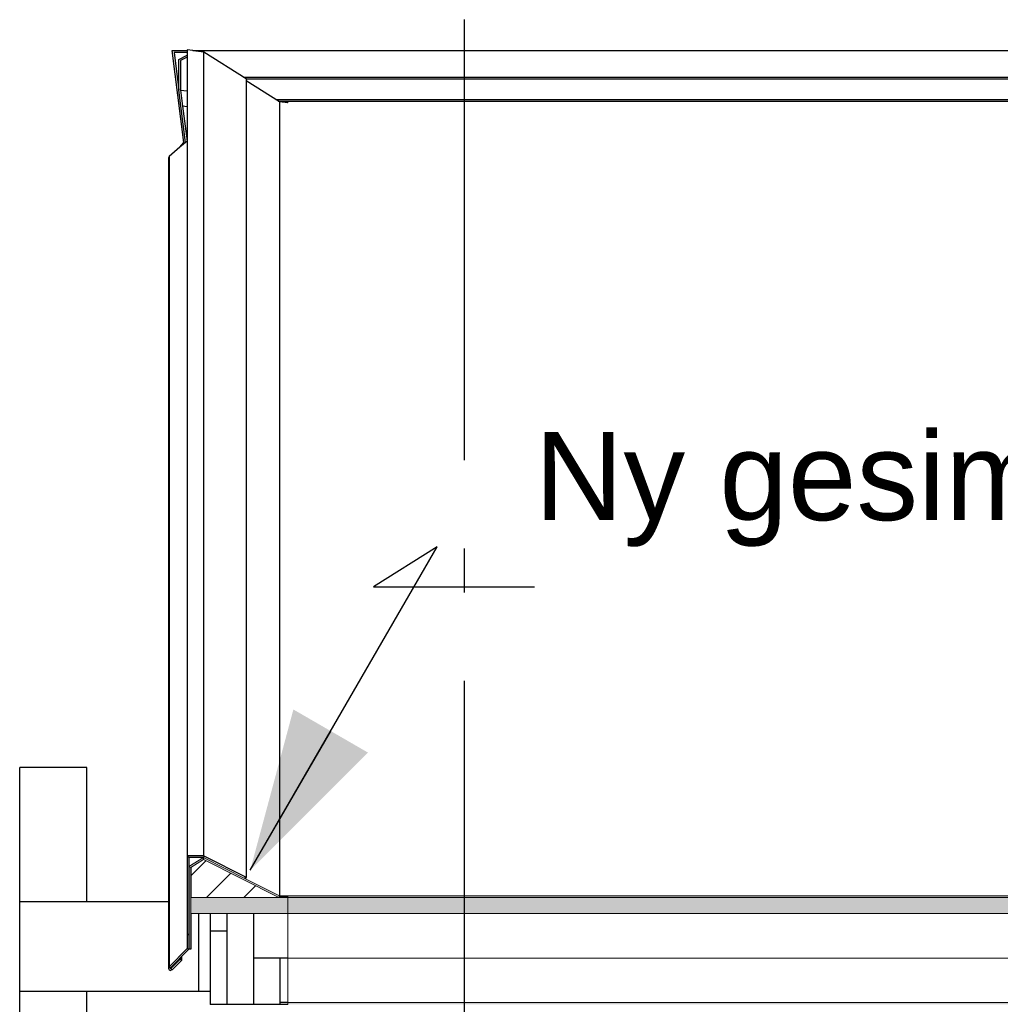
# Model space of a CAD drawing. Header units: millimetres. Extents: x -8544 to 51179, y -2070 to 39312.
# Tile 34 of 165: x -2887 to -1775, y 10483 to 11600. Entities that reach past the tile are written whole.
import ezdxf
from ezdxf.enums import TextEntityAlignment as Align

# ---------------------------------------------------------------- set-up
doc = ezdxf.new("R2010")
doc.units = ezdxf.units.MM
doc.header["$LTSCALE"] = 0.5
doc.header["$MEASUREMENT"] = 0
for name, pattern in [('Akselinje', [1500, 1000, -200, 100, -200]), ('PLINE', [0]), ('Wipeout_Contour', [2000, 0, -2000])]:
    doc.linetypes.add(name, pattern=pattern)
for name, color, linetype in [('235- Utvendig kledning og overflate(Nye konstruksjoner)', 7, 'Continuous'), ('262- Taktekking (Skravur)(Nye konstruksjoner)', 7, 'Continuous'), ('265- Gesimser_ takrenner og nedløp (Skravur)(Nye konstruksjoner)', 7, 'Continuous'), ('265- Gesimser_ takrenner og nedløp(Nye konstruksjoner)', 7, 'Continuous'), ('282- Utvendige trapper(Nye konstruksjoner)', 7, 'Continuous'), ('82-- Modullinjer', 7, 'Continuous'), ('832- Tekst bygning(Nye konstruksjoner)', 7, 'Continuous')]:
    doc.layers.add(name, color=color, linetype=linetype)
doc.layers.add('262- Taktekking(Nye konstruksjoner)', color=7, linetype='Continuous', lineweight=0)
doc.styles.add('GENERATED_STYLE_1', font='arial.ttf')
doc.styles.add('GENERATED_STYLE_3', font='arial.ttf')
doc.dimstyles.new('GENERATED_STYLE__2', dxfattribs={"dimtxt": 0.18, "dimasz": 182.4, "dimexe": 0.18, "dimexo": 0.0625, "dimgap": 0, "dimtad": 0, "dimtih": 1, "dimtoh": 1, "dimdec": 4, "dimzin": 0, "dimdsep": 46, "dimcen": 0.09, "dimadec": 0, "dimazin": 0, "dimtfac": 1, "dimtdec": 4, "dimtmove": 0, "dimatfit": 3, "dimldrblk": 'ARROWHEAD_5', "dimfxl": 1, "dimtolj": 1, "dimtzin": 0, "dimarcsym": 0})
pattern_1 = [(0, (0, 0), (0, 43.30127), [0, -25]), (0, (12.5, 21.65), (0, 43.30127), [0, -25])]
pattern_2 = [(45, (0, 0), (-79.5495, 79.5495), []), (45, (-26.52, 26.52), (-79.5495, 79.5495), [])]

# ---------------------------------------------------------------- blocks, each defined once
blk = doc.blocks.new('Standard grid marker[7]', base_point=(-2383.1, 12550))
at = {"layer": '82-- Modullinjer', "linetype": 'Akselinje'}
blk.add_line((-2383.1, 12350), (-2383.1, 1550), dxfattribs=at)
at = {"layer": '82-- Modullinjer', "style": 'GENERATED_STYLE_1'}
for tag, p in [('AC_MarkerText_1_0', (-2383.1, 12887.5)), ('AC_MarkerText_1_1', (-2383.1, 1187.5))]:
    blk.add_attdef(tag, text='', height=175, rotation=360, dxfattribs=at).set_placement(p, align=Align.TOP_CENTER)
blk = doc.blocks.new('ARROWHEAD_5')
at = {"linetype": 'Continuous'}
blk.add_hatch(color=256, dxfattribs=at).paths.add_polyline_path([(-1, 0.2679), (0, 0), (-1, -0.2679)])
blk.add_line((0, 0), (-1, 0), dxfattribs=at)

msp = doc.modelspace()

# ---------------------------------------------------------------- hatches: boundary and pattern name
at = {"layer": '262- Taktekking (Skravur)(Nye konstruksjoner)', "linetype": 'Continuous'}
msp.add_hatch(color=256, dxfattribs=at).paths.add_polyline_path([(-2583.1, 10604.2), (12216.9, 10604.2), (12216.9, 10606.2), (-2583.1, 10606.2)])
h = msp.add_hatch(dxfattribs=at)
h.set_pattern_fill('Prikker_tett', color=256, style=0, pattern_type=2)
h.set_pattern_definition(pattern_1)
h.paths.add_polyline_path([(-2583.1, 10483.1), (12216.9, 10483.1), (12216.9, 10485.2), (-2583.1, 10485.2)])
at = {"layer": '262- Taktekking(Nye konstruksjoner)', "linetype": 'Continuous'}
for points in [[(-2693.1, 10586), (-2652.1, 10586), (-2622.1, 10586), (-2583.1, 10586), (-2583.1, 10604.2), (-2593.1, 10604.2), (-2693.1, 10604.2)], [(-2583.1, 10604.2), (-2583.1, 10586), (12216.9, 10586), (12216.9, 10604.2)]]:
    msp.add_hatch(color=256, dxfattribs=at).paths.add_polyline_path(points)
at = {"layer": '265- Gesimser_ takrenner og nedløp (Skravur)(Nye konstruksjoner)', "linetype": 'Continuous'}
h = msp.add_hatch(dxfattribs=at)
h.set_pattern_fill('Skrålinjer_4', color=256, style=0, pattern_type=2)
h.set_pattern_definition(pattern_2)
h.paths.add_polyline_path([(-2697.1, 10651.6), (-2695.1, 10649.6), (-2678.7, 10649.6), (-2678.2, 10651.6)])
h = msp.add_hatch(dxfattribs=at)
h.set_pattern_fill('Skrålinjer_4', color=256, style=0, pattern_type=2)
h.set_pattern_definition(pattern_2)
h.paths.add_polyline_path([(-2697.1, 10546.5), (-2695.1, 10545.7), (-2695.1, 10639.4), (-2695.1, 10649.6), (-2697.1, 10651.6)])
h = msp.add_hatch(dxfattribs=at)
h.set_pattern_fill('Skrålinjer_4', color=256, style=0, pattern_type=2)
h.set_pattern_definition(pattern_2)
h.paths.add_polyline_path([(-2678.2, 10651.6), (-2678.7, 10649.6), (-2631, 10625.5), (-2630.1, 10627.3)])
for points in [[(-2678.7, 10649.6), (-2695.1, 10639.4), (-2693.1, 10638.3), (-2678.6, 10647.3)], [(-2631, 10625.5), (-2678.7, 10649.6), (-2678.6, 10647.3), (-2593.1, 10604.2), (-2592.6, 10606.2)], [(-2695.1, 10639.4), (-2695.1, 10545.7), (-2693.1, 10545.7), (-2693.1, 10586), (-2693.1, 10604.2), (-2693.1, 10638.3)], [(-2592.6, 10606.2), (-2593.1, 10604.2), (-2583.1, 10604.2), (-2583.1, 10606.2)]]:
    msp.add_hatch(color=256, dxfattribs=at).paths.add_polyline_path(points)
h = msp.add_hatch(dxfattribs=at)
h.set_pattern_fill('Skrålinjer_1', color=256, style=0, pattern_type=2)
h.set_pattern_definition([(45, (0, 0), (-21.2132, 21.2132), [])])
h.paths.add_polyline_path([(-2693.1, 10638.3), (-2693.1, 10604.2), (-2593.1, 10604.2), (-2678.6, 10647.3)])
h = msp.add_hatch(dxfattribs=at)
h.set_pattern_fill('Skrålinjer_2', color=256, style=0, pattern_type=2)
h.set_pattern_definition([(135, (0, 0), (56.56854, 56.56854), [80, 0])])
h.paths.add_polyline_path([(-2671.1, 10483.1), (-2652.1, 10483.1), (-2652.1, 10565.9), (-2671.1, 10565.9)])
h = msp.add_hatch(dxfattribs=at)
h.set_pattern_fill('Skrålinjer_4', color=256, style=0, pattern_type=2)
h.set_pattern_definition(pattern_2)
h.paths.add_polyline_path([(-2717.7, 10525.7), (-2716.3, 10524.3), (-2695.1, 10545.7), (-2697.1, 10546.5)])
h = msp.add_hatch(dxfattribs=at)
h.set_pattern_fill('Skrålinjer_4', color=256, style=0, pattern_type=2)
h.set_pattern_definition(pattern_2)
h.paths.add_polyline_path([(-2715.6, 10523.6), (-2714.2, 10522.1), (-2703.6, 10532.8), (-2705, 10534.3)])
h = msp.add_hatch(dxfattribs=at)
h.set_pattern_fill('Skrålinjer_4', color=256, style=0, pattern_type=2)
h.set_pattern_definition(pattern_2)
h.paths.add_polyline_path([(-2717.7, 10525.7), (-2718.4, 10523.9), (-2717.7, 10522.1), (-2715.9, 10521.4), (-2714.2, 10522.1), (-2715.6, 10523.6), (-2716.3, 10524.3)])
h = msp.add_hatch(dxfattribs=at)
h.set_pattern_fill('Prikker_tett', color=256, style=0, pattern_type=2)
h.set_pattern_definition(pattern_1)
h.paths.add_polyline_path([(-2583.1, 10485.2), (-2592.1, 10485.2), (-2592.1, 10483.1), (-2583.1, 10483.1)])

# ---------------------------------------------------------------- linework, layer by layer
at = {"layer": '235- Utvendig kledning og overflate(Nye konstruksjoner)', "linetype": 'PLINE'}
for p, q in [((-2697.1, 10651.6), (-2697.1, 10546.5)), ((-2697.1, 10651.6), (-2695.1, 10649.6)), ((-2678.2, 10651.6), (-2697.1, 10651.6)), ((-2678.2, 10651.6), (-2678.7, 10649.6)), ((-2678.2, 10651.6), (-2630.1, 10627.3)), ((-2695.1, 10649.6), (-2695.1, 10639.4)), ((-2678.7, 10649.6), (-2695.1, 10649.6)), ((-2695.1, 10639.4), (-2695.1, 10545.7)), ((-2630.1, 10627.3), (-2631, 10625.5)), ((-2693.1, 10586), (-2693.1, 10545.7)), ((-2652.1, 10586), (-2652.1, 10565.9)), ((-2671.1, 10565.9), (-2671.1, 10483.1)), ((-2652.1, 10565.9), (-2671.1, 10565.9)), ((-2652.1, 10565.9), (-2652.1, 10483.1)), ((-2695.1, 10545.7), (-2716.3, 10524.3)), ((-2697.1, 10546.5), (-2695.1, 10545.7)), ((-2693.1, 10545.7), (-2695.1, 10545.7)), ((-2705, 10534.3), (-2715.6, 10523.6)), ((-2705, 10534.3), (-2703.6, 10532.8)), ((-2718.4, 10523.9), (-2717.7, 10522.1)), ((-2717.7, 10525.7), (-2716.3, 10524.3)), ((-2717.7, 10522.1), (-2715.9, 10521.4)), ((-2716.3, 10524.3), (-2715.6, 10523.6)), ((-2715.6, 10523.6), (-2714.2, 10522.1))]:
    msp.add_line(p, q, dxfattribs=at)
at = {"layer": '235- Utvendig kledning og overflate(Nye konstruksjoner)', "linetype": 'PLINE', "flags": 128}
for points in [[(-2697.1, 10546.5), (-2717.7, 10525.7), (-2718.4, 10523.9)], [(-2703.6, 10532.8), (-2714.2, 10522.1), (-2715.9, 10521.4)]]:
    msp.add_lwpolyline(points, dxfattribs=at)
at = {"layer": '262- Taktekking(Nye konstruksjoner)', "linetype": 'PLINE'}
for p, q in [((12216.9, 11507.4), (-2583.1, 11507.4)), ((-2583.1, 11507.4), (-2583.1, 11505.3)), ((-2678.7, 10649.6), (-2695.1, 10639.4)), ((-2678.6, 10647.3), (-2693.1, 10638.3)), ((-2678.7, 10649.6), (-2678.6, 10647.3)), ((-2678.7, 10649.6), (-2631, 10625.5)), ((-2678.6, 10647.3), (-2593.1, 10604.2)), ((-2695.1, 10639.4), (-2693.1, 10638.3)), ((-2631, 10625.5), (-2592.6, 10606.2)), ((-2693.1, 10604.2), (-2693.1, 10586)), ((-2592.6, 10606.2), (-2593.1, 10604.2)), ((-2583.1, 10606.2), (-2592.6, 10606.2)), ((12216.9, 10606.2), (-2583.1, 10606.2)), ((12216.9, 10604.2), (-2583.1, 10604.2)), ((-2652.1, 10586), (-2693.1, 10586)), ((12216.9, 10586), (-2583.1, 10586)), ((12216.9, 10535.6), (-2583.1, 10535.6)), ((12216.9, 10485.2), (-2583.1, 10485.2))]:
    msp.add_line(p, q, dxfattribs=at)
at = {"layer": '262- Taktekking(Nye konstruksjoner)', "linetype": 'PLINE', "flags": 128}
for points in [[(-2583.1, 10604.2), (-2593.1, 10604.2), (-2693.1, 10604.2)], [(-2583.1, 10606.2), (-2583.1, 10604.2), (-2583.1, 10586)], [(-2583.1, 10586), (-2622.1, 10586), (-2652.1, 10586)], [(-2583.1, 10586), (-2583.1, 10535.6), (-2583.1, 10485.2), (-2583.1, 10483.1)]]:
    msp.add_lwpolyline(points, dxfattribs=at)
at = {"layer": '265- Gesimser_ takrenner og nedløp(Nye konstruksjoner)', "linetype": 'PLINE'}
for p, q in [((-2714, 11564.6), (-2697.1, 11564.6)), ((-2700.9, 11460.4), (-2714, 11564.6)), ((-2711.8, 11562.6), (-2706.5, 11519.9)), ((-2697.1, 11562.6), (-2711.8, 11562.6)), ((-2706.5, 11554.7), (-2697.1, 11559.4)), ((-2697.1, 11557.1), (-2704.6, 11553.3)), ((-2690.8, 11564.6), (-2697.1, 11565.5)), ((-2697.1, 11565.5), (-2697.1, 10651.6)), ((-2690.4, 11564.5), (-2690.8, 11564.6)), ((-2690.8, 11564.6), (-2690.5, 11564.6)), ((-2690.5, 11564.6), (-2690.4, 11564.5)), ((-2690.5, 11564.6), (12324.3, 11564.6)), ((-2678.2, 11562.9), (-2690.4, 11564.5)), ((-2630.1, 11532.4), (-2678.2, 11562.9)), ((-2678.2, 10651.6), (-2678.2, 11562.9)), ((-2706.5, 11519.9), (-2706.5, 11554.7)), ((-2704.6, 11553.3), (-2704.6, 11519.8)), ((-2633.1, 11534.4), (12266.9, 11534.4)), ((-2630.5, 11532.7), (12264.3, 11532.7)), ((-2630.1, 11532.4), (-2630.1, 10627.3)), ((-2592.6, 11506.6), (-2630.1, 11530.2)), ((-2699, 11460.4), (-2706.5, 11519.9)), ((-2704.6, 11519.8), (-2702.3, 11501.7)), ((-2704.6, 11519.8), (-2697.1, 11518.8)), ((-2702.3, 11501.7), (-2697.3, 11461.9)), ((-2697.1, 11500.9), (-2702.3, 11501.7)), ((12229.8, 11508.7), (-2595.9, 11508.7)), ((-2593.8, 11507.3), (12227.7, 11507.3)), ((-2583.1, 11505.3), (-2592.6, 11506.6)), ((-2592.6, 11506.6), (-2592.6, 10606.2)), ((-2583.1, 11505.3), (-2583.5, 11505.3)), ((-2697.3, 11461.9), (-2705.3, 11455.1)), ((-2705.3, 11455.1), (-2700.9, 11460.4)), ((-2697.1, 11462.1), (-2697.3, 11461.9)), ((-2717.7, 11444.5), (-2718.4, 11442.8)), ((-2705.3, 11455.1), (-2717.7, 11444.5)), ((-2717.7, 11444.5), (-2717.7, 10525.7)), ((-2718.4, 11442.8), (-2718.4, 10523.9)), ((-2693.1, 10638.3), (-2693.1, 10604.2)), ((-2671.1, 10586), (-2671.1, 10565.9)), ((-2705, 10535.7), (-2705, 10534.3)), ((-2703.6, 10537.1), (-2703.6, 10532.8)), ((-2715.6, 10525), (-2715.6, 10523.6))]:
    msp.add_line(p, q, dxfattribs=at)
at = {"layer": '282- Utvendige trapper(Nye konstruksjoner)', "linetype": 'PLINE'}
for p, q in [((-2810.8, 10751.6), (-2887, 10751.6)), ((-2887, 10599.2), (-2887, 10751.6)), ((-2810.8, 10599.2), (-2810.8, 10751.6)), ((-2718.4, 10599.2), (-2887, 10599.2)), ((-2887, 10497.6), (-2887, 10599.2)), ((-2683.8, 10497.6), (-2683.8, 10586)), ((-2683.8, 10497.6), (-2887, 10497.6)), ((-2887, 9517.2), (-2887, 10497.6)), ((-2810.8, 9517.2), (-2810.8, 10497.6)), ((-2671.1, 10497.6), (-2683.8, 10497.6))]:
    msp.add_line(p, q, dxfattribs=at)

# ---------------------------------------------------------------- texts
at = {"layer": '832- Tekst bygning(Nye konstruksjoner)', "linetype": 'Continuous', "insert": (-2303.4, 11002), "char_height": 100, "attachment_point": 7, "style": 'GENERATED_STYLE_3'}
msp.add_mtext('\\A1;{\\pql;\\fArial|b0|i0|c0|p0;\\W1.000000;Ny \\fArial|b0|i0|c0|p0;\\W1.000000;gesims}', dxfattribs=at)

# ---------------------------------------------------------------- leaders
at = {"layer": '832- Tekst bygning(Nye konstruksjoner)', "linetype": 'PLINE', "annotation_type": 0, "has_hookline": 1, "hookline_direction": 0, "text_width": 635.5}
msp.add_leader([(-2625.7, 10635.1), (-2413.6, 11002), (-2485.8, 10956.6), (-2303.4, 10956.6)], dimstyle='GENERATED_STYLE__2', dxfattribs=at)

# ---------------------------------------------------------------- next in the draw order: wipeouts: each hides what was drawn before it
at = {"linetype": 'Wipeout_Contour', "ltscale": 43311.694928}
msp.add_wipeout([(-2622.1, 10535.6), (-2622.1, 10483.1), (-2592.1, 10483.1), (-2592.1, 10535.6)], dxfattribs=at).dxf.layer = '265- Gesimser_ takrenner og nedløp (Skravur)(Nye konstruksjoner)'

# ---------------------------------------------------------------- next in the draw order: linework, layer by layer
at = {"layer": '235- Utvendig kledning og overflate(Nye konstruksjoner)', "linetype": 'PLINE'}
msp.add_line((-2583.1, 10485.2), (-2592.1, 10485.2), dxfattribs=at)
at = {"layer": '235- Utvendig kledning og overflate(Nye konstruksjoner)', "linetype": 'PLINE', "flags": 128}
for points in [[(-2622.1, 10586), (-2622.1, 10535.6), (-2622.1, 10483.1)], [(-2583.1, 10535.6), (-2592.1, 10535.6), (-2622.1, 10535.6)], [(-2592.1, 10535.6), (-2592.1, 10485.2), (-2592.1, 10483.1)], [(-2583.1, 10483.1), (-2592.1, 10483.1), (-2622.1, 10483.1), (-2652.1, 10483.1), (-2671.1, 10483.1)]]:
    msp.add_lwpolyline(points, dxfattribs=at)

# ---------------------------------------------------------------- next in the draw order: block references
at = {"layer": '82-- Modullinjer', "linetype": 'PLINE'}
msp.add_blockref('Standard grid marker[7]', (-2383.1, 12550), dxfattribs=at)

doc.saveas('drawing.dxf')
